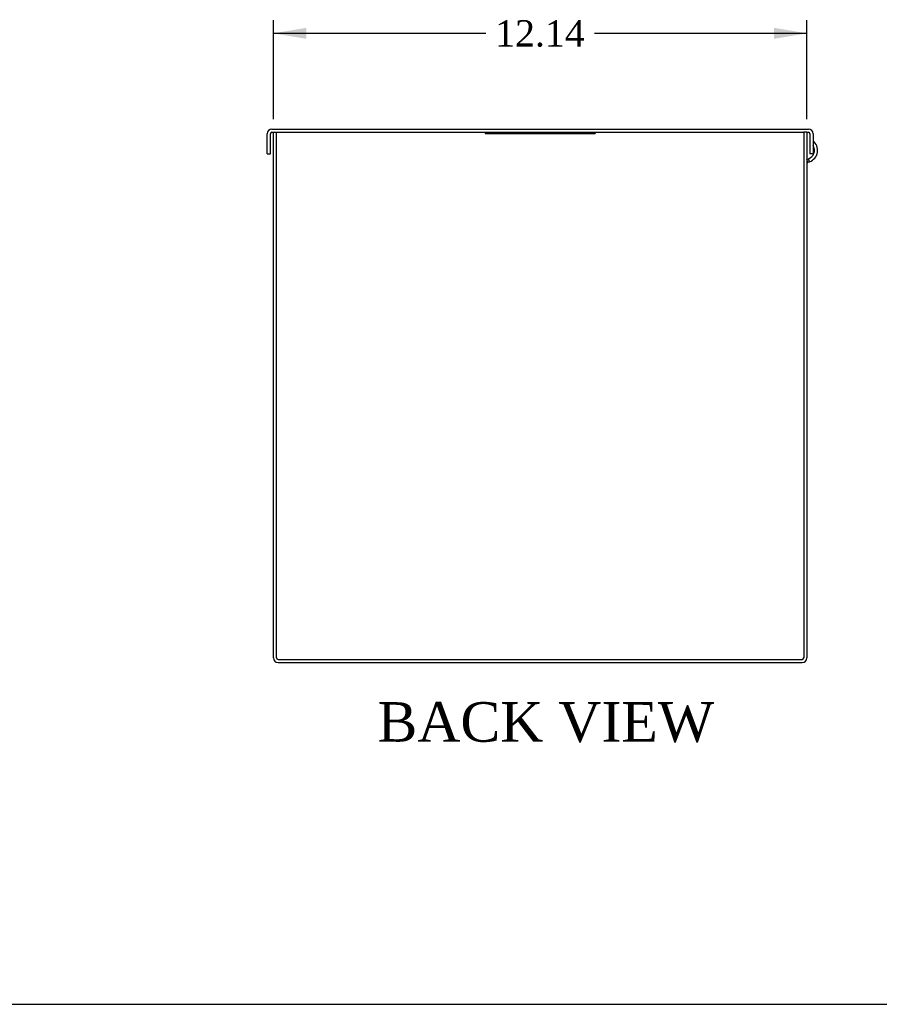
# Model space of a CAD drawing. Header units: inches. Extents: x 0 to 120, y -1 to 80.
# Tile 2 of 3: x 76 to 96, y 0 to 23. Entities that reach past the tile are written whole.
import ezdxf
from ezdxf.enums import TextEntityAlignment as Align

# ---------------------------------------------------------------- set-up
doc = ezdxf.new("R2010")
doc.units = ezdxf.units.IN
doc.header["$MEASUREMENT"] = 0
for name, color, linetype in [('COM56328-2', 7, 'Continuous'), ('COM56331-2', 7, 'Continuous'), ('Default', 7, 'Continuous'), ('QLB20316', 7, 'Continuous')]:
    doc.layers.add(name, color=color, linetype=linetype)
doc.styles.add('SEACAD_Times_New_Roman', font='times.ttf')
doc.dimstyles.new('HAMMOND_(STH_-_120x80)', dxfattribs={"dimtxt": 0.6, "dimasz": 0.75, "dimexe": 0.3, "dimexo": 0.3, "dimgap": 0.15, "dimtad": 0, "dimtih": 1, "dimtoh": 1, "dimzin": 0, "dimdsep": 46, "dimtxsty": 'SEACAD_Times_New_Roman', "dimblk1": '_SE_FILLED', "dimblk2": '_SE_FILLED', "dimsah": 1, "dimcen": 0.3, "dimadec": 0, "dimazin": 0, "dimtfac": 0.8, "dimtofl": 0, "dimtmove": 0, "dimatfit": 3, "dimfxl": 1, "dimtolj": 1, "dimtzin": 0, "dimarcsym": 0})

# ---------------------------------------------------------------- blocks, each defined once
blk = doc.blocks.new('SE4')
at = {"layer": 'COM56328-2', "color": 7, "linetype": 'Continuous'}
for p, q in [((81.8494599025, 8.1184673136), (81.8494599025, 20.0824673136)), ((81.8494599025, 20.0824673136), (81.9214599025, 20.0824673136)), ((81.9214599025, 8.1184673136), (81.9214599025, 20.0824673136)), ((93.9214599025, 20.0824673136), (93.9214599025, 8.1184673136)), ((93.9934599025, 20.0824673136), (93.9214599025, 20.0824673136)), ((93.9934599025, 20.0824673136), (93.9934599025, 8.1184673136)), ((93.9934599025, 19.4655455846), (94.0282762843, 19.4782177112)), ((94.01714717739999, 19.3975462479), (93.9934599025, 19.4626265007)), ((94.01714717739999, 19.3975462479), (94.05290173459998, 19.4105598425)), ((94.05290173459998, 19.4105598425), (94.0282762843, 19.4782177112)), ((81.9574599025, 8.0824673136), (93.8854599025, 8.0824673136)), ((81.9574599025, 8.0104673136), (93.8854599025, 8.0104673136))]:
    blk.add_line(p, q, dxfattribs=at)
for centre, radius, start, end in [((93.9578201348, 19.6717943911), 0.2059999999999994, 290, 30.6635362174), ((93.95782008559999, 19.6717943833), 0.278000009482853, 290.0000100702, 50.6232696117), ((94.0294599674, 19.3637172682), 0.03600006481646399, 110.0000722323, 179.9999277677), ((81.9574599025, 8.1184673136), 0.1080000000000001, 180, 270), ((81.9574599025, 8.1184673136), 0.0360000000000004, 180, 270), ((93.8854599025, 8.1184673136), 0.108, 270, 0), ((93.8854599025, 8.1184673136), 0.036, 270, 0)]:
    blk.add_arc(centre, radius, start, end, dxfattribs=at)
at = {"layer": 'COM56331-2', "color": 7, "linetype": 'Continuous'}
for p, q in [((81.7094599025, 19.5924673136), (81.7094599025, 20.0464673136)), ((81.7814599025, 19.5924673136), (81.7814599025, 20.0464673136)), ((81.8174599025, 20.1544673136), (94.0254599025, 20.1544673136)), ((81.8174599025, 20.0824673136), (81.8494599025, 20.0824673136)), ((81.9214599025, 20.0824673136), (93.9214599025, 20.0824673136)), ((93.9934599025, 20.0824673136), (94.0254599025, 20.0824673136)), ((94.0614599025, 20.0464673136), (94.0614599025, 19.5924673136)), ((94.1334599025, 20.0464673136), (94.1334599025, 19.5924673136)), ((81.7094599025, 19.5924673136), (81.7814599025, 19.5924673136)), ((94.1334599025, 19.5924673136), (94.0614599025, 19.5924673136))]:
    blk.add_line(p, q, dxfattribs=at)
for centre, radius, start, end in [((81.8174599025, 20.0464673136), 0.1080000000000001, 90, 180), ((81.8174599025, 20.0464673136), 0.0359999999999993, 90, 180), ((94.0254599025, 20.0464673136), 0.1080000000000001, 0, 90), ((94.0254599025, 20.0464673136), 0.0359999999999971, 0, 90)]:
    blk.add_arc(centre, radius, start, end, dxfattribs=at)
at = {"layer": 'QLB20316', "color": 7, "linetype": 'Continuous'}
for p, q in [((86.6714599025, 20.0824673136), (86.6714599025, 20.0524673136)), ((86.6714599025, 20.0524673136), (87.0464599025, 20.0524673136)), ((87.0464599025, 20.0524673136), (88.7964599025, 20.0524673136)), ((88.7964599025, 20.0524673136), (89.1714599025, 20.0524673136)), ((89.1714599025, 20.0824673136), (89.1714599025, 20.0524673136))]:
    blk.add_line(p, q, dxfattribs=at)
blk = doc.blocks.new('DMBLK1255')
at = {"layer": 'Default', "linetype": 'Continuous', "transparency": 16777216}
for points in [[(82.59945991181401, 22.45793997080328), (81.84945990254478, 22.33293996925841), (82.59945991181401, 22.20793996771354)], [(93.24345989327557, 22.45793997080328), (93.24345989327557, 22.20793996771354), (93.9934599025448, 22.33293996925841)]]:
    blk.add_hatch(color=7, dxfattribs=at).paths.add_polyline_path(points)
at = {"layer": 'Default', "color": 7, "linetype": 'Continuous', "transparency": 16777216}
for p, q in [((81.8494599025, 20.3824673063), (81.8494599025, 22.632939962)), ((93.9934599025, 20.3824673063), (93.9934599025, 22.632939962)), ((86.6877631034, 22.3329399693), (81.8494599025, 22.3329399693)), ((93.9934599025, 22.3329399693), (89.1551564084, 22.3329399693))]:
    blk.add_line(p, q, dxfattribs=at)
at = {"layer": 'Default', "color": 7, "linetype": 'Continuous', "transparency": 16777216, "style": 'SEACAD_Times_New_Roman'}
blk.add_text('12.14', height=0.6, dxfattribs=at).set_placement((86.8977629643, 22.6329399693), align=Align.TOP_LEFT)
blk = doc.blocks.new('_SE_FILLED')
at = {"color": 0}
blk.add_line((0, 0), (-1, 0), dxfattribs=at)
blk.add_solid([(0, 0), (-1, -0.1665), (-1, 0.1665), (0, 0)], dxfattribs=at)
blk = doc.blocks.new('BORDER')
at = {"layer": 'Default', "color": 7, "linetype": 'Continuous'}
blk.add_line((-41.86, 0), (0, 0), dxfattribs=at)

msp = doc.modelspace()

# ---------------------------------------------------------------- block references
at = {"layer": 'Default', "color": 7, "xscale": 2.85, "yscale": 2.85, "zscale": 2.85}
msp.add_blockref('BORDER', (119.7441388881, 0.233407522), dxfattribs=at)
at = {"layer": 'Default'}
msp.add_blockref('SE4', (0, 0), dxfattribs=at)

# ---------------------------------------------------------------- texts
at = {"layer": 'Default', "color": 7, "linetype": 'Continuous', "style": 'SEACAD_Times_New_Roman'}
msp.add_text('BACK VIEW', height=0.9, dxfattribs=at).set_placement((84.2190854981, 7.1104673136), align=Align.TOP_LEFT)

# ---------------------------------------------------------------- dimensions: what is measured, and where the dimension line sits
at = {"layer": 'Default', "color": 7, "linetype": 'Continuous'}
dim = msp.add_linear_dim(base=(81.8494599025, 22.3329399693), p1=(93.9934599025, 20.0824673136), p2=(81.8494599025, 20.0824673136), text='\\A1;<>', dimstyle='HAMMOND_(STH_-_120x80)', dxfattribs=at)
dim.commit()
dim.dimension.update_dxf_attribs({"geometry": 'DMBLK1255', "text_midpoint": (87.9214596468, 22.3329399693), "dimtype": 160})

doc.saveas('drawing.dxf')
